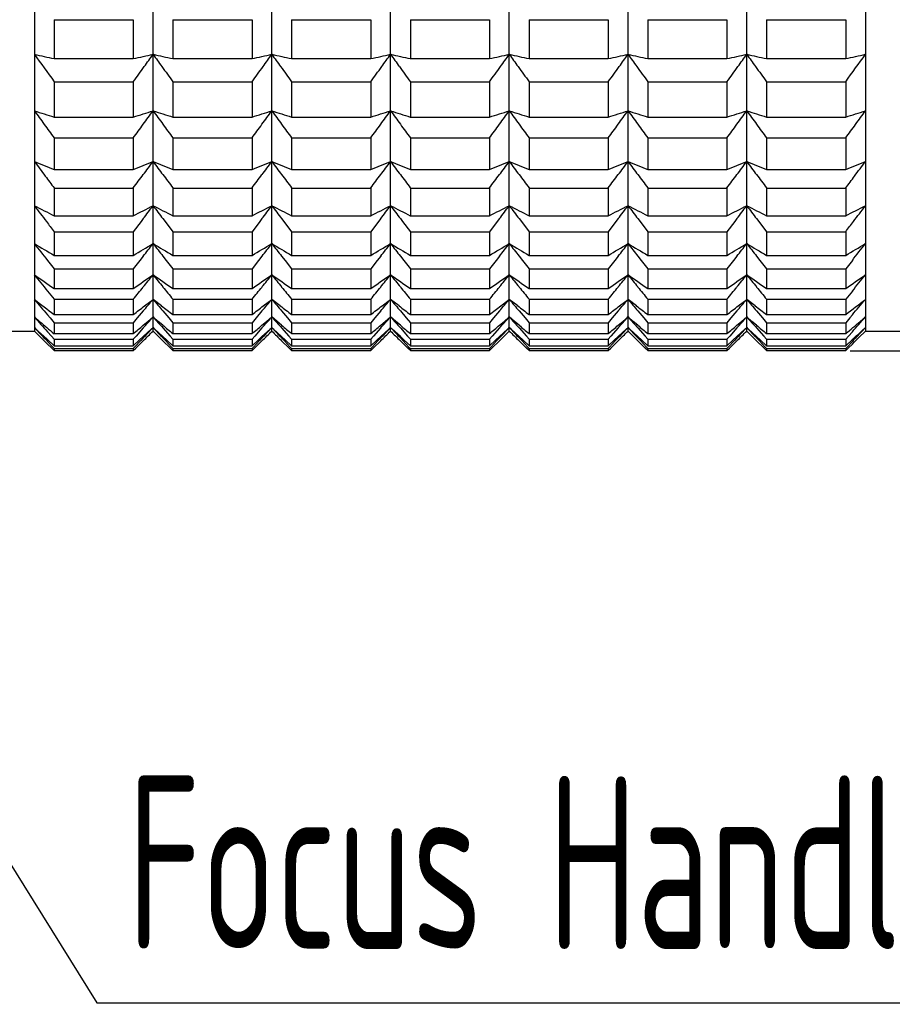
# Model space of a CAD drawing. Header units: millimetres. Extents: x 7 to 224, y -1107 to -1014.
# Tile 13 of 23: x 124 to 141, y -1107 to -1087. Entities that reach past the tile are written whole.
import ezdxf

# ---------------------------------------------------------------- set-up
doc = ezdxf.new("R2010")
doc.units = ezdxf.units.MM
doc.header["$LTSCALE"] = 16.335
doc.layers.get('0').update_dxf_attribs({"linetype": 'CONTINUOUS'})
doc.layers.add('标注', color=7, linetype='CONTINUOUS', lineweight=9)
doc.styles.add('HZ', font='gbenor.shx', dxfattribs={"width": 0.7, "height": 3.5, "bigfont": 'hztxt.shx'})
doc.dimstyles.get("Standard").update_dxf_attribs({"dimtxt": 3.5, "dimasz": 3.5, "dimexe": 1.5, "dimexo": 0.0625, "dimgap": 0.5, "dimtad": 1, "dimdsep": 46, "dimtxsty": 'HZ', "dimblk": 'OPEN30', "dimcen": 0.09, "dimadec": 0, "dimazin": 0, "dimtp": 0.01, "dimtm": 0.01, "dimtfac": 1, "dimtmove": 0, "dimatfit": 3, "dimldrblk": 'OPEN30', "dimfxl": 1, "dimtolj": 1, "dimarcsym": 0})

# ---------------------------------------------------------------- blocks, each defined once
blk = doc.blocks.new('_Open30')
at = {"color": 0, "linetype": 'ByBlock', "lineweight": -2}
for p, q in [((-1, 0.2679), (0, 0)), ((0, 0), (-1, -0.2679)), ((0, 0), (-1, 0))]:
    blk.add_line(p, q, dxfattribs=at)
blk = doc.blocks.new('*D26')
at = {"layer": '标注', "color": 0, "lineweight": -2}
for p, q in [((140.345, -1034.419), (148.633, -1034.419)), ((147.133, -1037.919), (147.133, -1090.319)), ((140.373, -1093.819), (148.633, -1093.819))]:
    blk.add_line(p, q, dxfattribs=at)
at = {"layer": '标注', "color": 0, "lineweight": -2, "xscale": 3.5, "yscale": 3.5, "zscale": 3.5}
for p, rotation in [((147.133, -1034.419), 90), ((147.133, -1093.819), 270)]:
    blk.add_blockref('_Open30', p, dxfattribs=dict(at, rotation=rotation))
at = {"layer": '标注', "color": 0, "insert": (144.883, -1059.339), "char_height": 3.5, "attachment_point": 5, "rotation": 90, "style": 'HZ'}
blk.add_mtext('\\A1;%%C59.4', dxfattribs=at)

msp = doc.modelspace()

# ---------------------------------------------------------------- linework, layer by layer
at = {"color": 7, "linetype": 'Continuous'}
for p, q in [((123.883, -1034.819), (123.883, -1093.419)), ((126.283, -1093.419), (126.283, -1034.819)), ((128.683, -1093.419), (128.683, -1034.819)), ((131.083, -1093.419), (131.083, -1034.819)), ((133.483, -1093.419), (133.483, -1034.819)), ((135.883, -1093.419), (135.883, -1034.819)), ((138.283, -1093.419), (138.283, -1034.819)), ((140.683, -1034.819), (140.683, -1093.419)), ((124.283, -1087.124), (125.883, -1087.124)), ((124.283, -1087.124), (124.283, -1087.911)), ((125.883, -1087.124), (125.883, -1087.911)), ((126.683, -1087.124), (128.283, -1087.124)), ((126.683, -1087.124), (126.683, -1087.911)), ((128.283, -1087.124), (128.283, -1087.911)), ((129.083, -1087.124), (130.683, -1087.124)), ((129.083, -1087.124), (129.083, -1087.911)), ((130.683, -1087.124), (130.683, -1087.911)), ((131.483, -1087.124), (133.083, -1087.124)), ((131.483, -1087.124), (131.483, -1087.911)), ((133.083, -1087.124), (133.083, -1087.911)), ((133.883, -1087.124), (135.483, -1087.124)), ((133.883, -1087.124), (133.883, -1087.911)), ((135.483, -1087.124), (135.483, -1087.911)), ((136.283, -1087.124), (137.883, -1087.124)), ((136.283, -1087.124), (136.283, -1087.911)), ((137.883, -1087.124), (137.883, -1087.911)), ((138.683, -1087.124), (140.283, -1087.124)), ((138.683, -1087.124), (138.683, -1087.911)), ((140.283, -1087.124), (140.283, -1087.911)), ((124.283, -1087.911), (125.883, -1087.911)), ((126.683, -1087.911), (128.283, -1087.911)), ((129.083, -1087.911), (130.683, -1087.911)), ((131.483, -1087.911), (133.083, -1087.911)), ((133.883, -1087.911), (135.483, -1087.911)), ((136.283, -1087.911), (137.883, -1087.911)), ((138.683, -1087.911), (140.283, -1087.911)), ((124.283, -1088.378), (125.883, -1088.378)), ((124.283, -1088.378), (124.283, -1089.093)), ((125.883, -1088.378), (125.883, -1089.093)), ((126.683, -1088.378), (128.283, -1088.378)), ((126.683, -1088.378), (126.683, -1089.093)), ((128.283, -1088.378), (128.283, -1089.093)), ((129.083, -1088.378), (130.683, -1088.378)), ((129.083, -1088.378), (129.083, -1089.093)), ((130.683, -1088.378), (130.683, -1089.093)), ((131.483, -1088.378), (133.083, -1088.378)), ((131.483, -1088.378), (131.483, -1089.093)), ((133.083, -1088.378), (133.083, -1089.093)), ((133.883, -1088.378), (135.483, -1088.378)), ((133.883, -1088.378), (133.883, -1089.093)), ((135.483, -1088.378), (135.483, -1089.093)), ((136.283, -1088.378), (137.883, -1088.378)), ((136.283, -1088.378), (136.283, -1089.093)), ((137.883, -1088.378), (137.883, -1089.093)), ((138.683, -1088.378), (140.283, -1088.378)), ((138.683, -1088.378), (138.683, -1089.093)), ((140.283, -1088.378), (140.283, -1089.093)), ((124.283, -1089.093), (125.883, -1089.093)), ((126.683, -1089.093), (128.283, -1089.093)), ((129.083, -1089.093), (130.683, -1089.093)), ((131.483, -1089.093), (133.083, -1089.093)), ((133.883, -1089.093), (135.483, -1089.093)), ((136.283, -1089.093), (137.883, -1089.093)), ((138.683, -1089.093), (140.283, -1089.093)), ((124.283, -1089.514), (125.883, -1089.514)), ((124.283, -1089.514), (124.283, -1090.153)), ((125.883, -1089.514), (125.883, -1090.153)), ((126.683, -1089.514), (128.283, -1089.514)), ((126.683, -1089.514), (126.683, -1090.153)), ((128.283, -1089.514), (128.283, -1090.153)), ((129.083, -1089.514), (130.683, -1089.514)), ((129.083, -1089.514), (129.083, -1090.153)), ((130.683, -1089.514), (130.683, -1090.153)), ((131.483, -1089.514), (133.083, -1089.514)), ((131.483, -1089.514), (131.483, -1090.153)), ((133.083, -1089.514), (133.083, -1090.153)), ((133.883, -1089.514), (135.483, -1089.514)), ((133.883, -1089.514), (133.883, -1090.153)), ((135.483, -1089.514), (135.483, -1090.153)), ((136.283, -1089.514), (137.883, -1089.514)), ((136.283, -1089.514), (136.283, -1090.153)), ((137.883, -1089.514), (137.883, -1090.153)), ((138.683, -1089.514), (140.283, -1089.514)), ((138.683, -1089.514), (138.683, -1090.153)), ((140.283, -1089.514), (140.283, -1090.153)), ((124.283, -1090.153), (125.883, -1090.153)), ((126.683, -1090.153), (128.283, -1090.153)), ((129.083, -1090.153), (130.683, -1090.153)), ((131.483, -1090.153), (133.083, -1090.153)), ((133.883, -1090.153), (135.483, -1090.153)), ((136.283, -1090.153), (137.883, -1090.153)), ((138.683, -1090.153), (140.283, -1090.153)), ((124.283, -1090.527), (125.883, -1090.527)), ((124.283, -1090.527), (124.283, -1091.087)), ((125.883, -1090.527), (125.883, -1091.087)), ((126.683, -1090.527), (128.283, -1090.527)), ((126.683, -1090.527), (126.683, -1091.087)), ((128.283, -1090.527), (128.283, -1091.087)), ((129.083, -1090.527), (130.683, -1090.527)), ((129.083, -1090.527), (129.083, -1091.087)), ((130.683, -1090.527), (130.683, -1091.087)), ((131.483, -1090.527), (133.083, -1090.527)), ((131.483, -1090.527), (131.483, -1091.087)), ((133.083, -1090.527), (133.083, -1091.087)), ((133.883, -1090.527), (135.483, -1090.527)), ((133.883, -1090.527), (133.883, -1091.087)), ((135.483, -1090.527), (135.483, -1091.087)), ((136.283, -1090.527), (137.883, -1090.527)), ((136.283, -1090.527), (136.283, -1091.087)), ((137.883, -1090.527), (137.883, -1091.087)), ((138.683, -1090.527), (140.283, -1090.527)), ((138.683, -1090.527), (138.683, -1091.087)), ((140.283, -1090.527), (140.283, -1091.087)), ((124.283, -1091.087), (125.883, -1091.087)), ((126.039, -1091.206), (125.883, -1091.41)), ((126.084, -1091.147), (126.039, -1091.206)), ((126.481, -1091.147), (126.527, -1091.206)), ((126.527, -1091.206), (126.683, -1091.41)), ((126.683, -1091.087), (128.283, -1091.087)), ((128.439, -1091.206), (128.283, -1091.41)), ((128.484, -1091.147), (128.439, -1091.206)), ((128.881, -1091.147), (128.927, -1091.206)), ((128.927, -1091.206), (129.083, -1091.41)), ((129.083, -1091.087), (130.683, -1091.087)), ((130.839, -1091.206), (130.683, -1091.41)), ((130.884, -1091.147), (130.839, -1091.206)), ((131.281, -1091.147), (131.327, -1091.206)), ((131.327, -1091.206), (131.483, -1091.41)), ((131.483, -1091.087), (133.083, -1091.087)), ((133.239, -1091.206), (133.083, -1091.41)), ((133.284, -1091.147), (133.239, -1091.206)), ((133.681, -1091.147), (133.727, -1091.206)), ((133.727, -1091.206), (133.883, -1091.41)), ((133.883, -1091.087), (135.483, -1091.087)), ((135.639, -1091.206), (135.483, -1091.41)), ((135.684, -1091.147), (135.639, -1091.206)), ((136.081, -1091.147), (136.127, -1091.206)), ((136.127, -1091.206), (136.283, -1091.41)), ((136.283, -1091.087), (137.883, -1091.087)), ((138.039, -1091.206), (137.883, -1091.41)), ((138.084, -1091.147), (138.039, -1091.206)), ((138.481, -1091.147), (138.527, -1091.206)), ((138.527, -1091.206), (138.683, -1091.41)), ((138.683, -1091.087), (140.283, -1091.087)), ((124.283, -1091.41), (125.883, -1091.41)), ((124.283, -1091.41), (124.283, -1091.889)), ((125.883, -1091.41), (125.883, -1091.889)), ((126.683, -1091.41), (128.283, -1091.41)), ((126.683, -1091.41), (126.683, -1091.889)), ((128.283, -1091.41), (128.283, -1091.889)), ((129.083, -1091.41), (130.683, -1091.41)), ((129.083, -1091.41), (129.083, -1091.889)), ((130.683, -1091.41), (130.683, -1091.889)), ((131.483, -1091.41), (133.083, -1091.41)), ((131.483, -1091.41), (131.483, -1091.889)), ((133.083, -1091.41), (133.083, -1091.889)), ((133.883, -1091.41), (135.483, -1091.41)), ((133.883, -1091.41), (133.883, -1091.889)), ((135.483, -1091.41), (135.483, -1091.889)), ((136.283, -1091.41), (137.883, -1091.41)), ((136.283, -1091.41), (136.283, -1091.889)), ((137.883, -1091.41), (137.883, -1091.889)), ((138.683, -1091.41), (140.283, -1091.41)), ((138.683, -1091.41), (138.683, -1091.889)), ((140.283, -1091.41), (140.283, -1091.889)), ((124.148, -1091.99), (124.283, -1092.161)), ((124.283, -1091.889), (125.883, -1091.889)), ((126.015, -1091.993), (125.883, -1092.161)), ((126.084, -1091.905), (126.015, -1091.993)), ((126.481, -1091.905), (126.55, -1091.993)), ((126.55, -1091.993), (126.683, -1092.161)), ((126.683, -1091.889), (128.283, -1091.889)), ((128.415, -1091.993), (128.283, -1092.161)), ((128.484, -1091.905), (128.415, -1091.993)), ((128.881, -1091.905), (128.95, -1091.993)), ((128.95, -1091.993), (129.083, -1092.161)), ((129.083, -1091.889), (130.683, -1091.889)), ((130.815, -1091.993), (130.683, -1092.161)), ((130.884, -1091.905), (130.815, -1091.993)), ((131.281, -1091.905), (131.35, -1091.993)), ((131.35, -1091.993), (131.483, -1092.161)), ((131.483, -1091.889), (133.083, -1091.889)), ((133.215, -1091.993), (133.083, -1092.161)), ((133.284, -1091.905), (133.215, -1091.993)), ((133.681, -1091.905), (133.75, -1091.993)), ((133.75, -1091.993), (133.883, -1092.161)), ((133.883, -1091.889), (135.483, -1091.889)), ((135.615, -1091.993), (135.483, -1092.161)), ((135.684, -1091.905), (135.615, -1091.993)), ((136.081, -1091.905), (136.15, -1091.993)), ((136.15, -1091.993), (136.283, -1092.161)), ((136.283, -1091.889), (137.883, -1091.889)), ((138.015, -1091.993), (137.883, -1092.161)), ((138.084, -1091.905), (138.015, -1091.993)), ((138.481, -1091.905), (138.55, -1091.993)), ((138.55, -1091.993), (138.683, -1092.161)), ((138.683, -1091.889), (140.283, -1091.889)), ((140.417, -1091.99), (140.283, -1092.161)), ((124.283, -1092.161), (125.883, -1092.161)), ((124.283, -1092.161), (124.283, -1092.556)), ((125.883, -1092.161), (125.883, -1092.556)), ((126.683, -1092.161), (128.283, -1092.161)), ((126.683, -1092.161), (126.683, -1092.556)), ((128.283, -1092.161), (128.283, -1092.556)), ((129.083, -1092.161), (130.683, -1092.161)), ((129.083, -1092.161), (129.083, -1092.556)), ((130.683, -1092.161), (130.683, -1092.556)), ((131.483, -1092.161), (133.083, -1092.161)), ((131.483, -1092.161), (131.483, -1092.556)), ((133.083, -1092.161), (133.083, -1092.556)), ((133.883, -1092.161), (135.483, -1092.161)), ((133.883, -1092.161), (133.883, -1092.556)), ((135.483, -1092.161), (135.483, -1092.556)), ((136.283, -1092.161), (137.883, -1092.161)), ((136.283, -1092.161), (136.283, -1092.556)), ((137.883, -1092.161), (137.883, -1092.556)), ((138.683, -1092.161), (140.283, -1092.161)), ((138.683, -1092.161), (138.683, -1092.556)), ((140.283, -1092.161), (140.283, -1092.556)), ((124.148, -1092.611), (124.283, -1092.775)), ((124.283, -1092.556), (125.883, -1092.556)), ((126.683, -1092.556), (128.283, -1092.556)), ((129.083, -1092.556), (130.683, -1092.556)), ((131.483, -1092.556), (133.083, -1092.556)), ((133.883, -1092.556), (135.483, -1092.556)), ((136.283, -1092.556), (137.883, -1092.556)), ((138.683, -1092.556), (140.283, -1092.556)), ((140.417, -1092.611), (140.283, -1092.775)), ((124.283, -1092.775), (125.883, -1092.775)), ((124.283, -1092.775), (124.283, -1093.085)), ((125.883, -1092.775), (125.883, -1093.085)), ((126.111, -1092.91), (126.283, -1092.779)), ((126.454, -1092.91), (126.283, -1092.779)), ((126.683, -1092.775), (128.283, -1092.775)), ((126.683, -1092.775), (126.683, -1093.085)), ((128.283, -1092.775), (128.283, -1093.085)), ((128.511, -1092.91), (128.683, -1092.779)), ((128.854, -1092.91), (128.683, -1092.779)), ((129.083, -1092.775), (130.683, -1092.775)), ((129.083, -1092.775), (129.083, -1093.085)), ((130.683, -1092.775), (130.683, -1093.085)), ((130.911, -1092.91), (131.083, -1092.779)), ((131.254, -1092.91), (131.083, -1092.779)), ((131.483, -1092.775), (133.083, -1092.775)), ((131.483, -1092.775), (131.483, -1093.085)), ((133.083, -1092.775), (133.083, -1093.085)), ((133.311, -1092.91), (133.483, -1092.779)), ((133.654, -1092.91), (133.483, -1092.779)), ((133.883, -1092.775), (135.483, -1092.775)), ((133.883, -1092.775), (133.883, -1093.085)), ((135.483, -1092.775), (135.483, -1093.085)), ((135.711, -1092.91), (135.883, -1092.779)), ((136.054, -1092.91), (135.883, -1092.779)), ((136.283, -1092.775), (137.883, -1092.775)), ((136.283, -1092.775), (136.283, -1093.085)), ((137.883, -1092.775), (137.883, -1093.085)), ((138.111, -1092.91), (138.283, -1092.779)), ((138.454, -1092.91), (138.283, -1092.779)), ((138.683, -1092.775), (140.283, -1092.775)), ((138.683, -1092.775), (138.683, -1093.085)), ((140.283, -1092.775), (140.283, -1093.085)), ((123.988, -1093.223), (123.883, -1093.134)), ((124.148, -1093.092), (124.201, -1093.154)), ((124.201, -1093.154), (124.283, -1093.25)), ((124.283, -1093.085), (125.883, -1093.085)), ((125.964, -1093.154), (125.883, -1093.25)), ((126.084, -1093.013), (125.964, -1093.154)), ((126.177, -1093.223), (126.283, -1093.134)), ((126.388, -1093.223), (126.283, -1093.134)), ((126.481, -1093.013), (126.601, -1093.154)), ((126.601, -1093.154), (126.683, -1093.25)), ((126.683, -1093.085), (128.283, -1093.085)), ((128.364, -1093.154), (128.283, -1093.25)), ((128.484, -1093.013), (128.364, -1093.154)), ((128.577, -1093.223), (128.683, -1093.134)), ((128.788, -1093.223), (128.683, -1093.134)), ((128.881, -1093.013), (129.001, -1093.154)), ((129.001, -1093.154), (129.083, -1093.25)), ((129.083, -1093.085), (130.683, -1093.085)), ((130.764, -1093.154), (130.683, -1093.25)), ((130.884, -1093.013), (130.764, -1093.154)), ((130.977, -1093.223), (131.083, -1093.134)), ((131.188, -1093.223), (131.083, -1093.134)), ((131.281, -1093.013), (131.401, -1093.154)), ((131.401, -1093.154), (131.483, -1093.25)), ((131.483, -1093.085), (133.083, -1093.085)), ((133.164, -1093.154), (133.083, -1093.25)), ((133.284, -1093.013), (133.164, -1093.154)), ((133.377, -1093.223), (133.483, -1093.134)), ((133.588, -1093.223), (133.483, -1093.134)), ((133.681, -1093.013), (133.801, -1093.154)), ((133.801, -1093.154), (133.883, -1093.25)), ((133.883, -1093.085), (135.483, -1093.085)), ((135.564, -1093.154), (135.483, -1093.25)), ((135.684, -1093.013), (135.564, -1093.154)), ((135.777, -1093.223), (135.883, -1093.134)), ((135.988, -1093.223), (135.883, -1093.134)), ((136.081, -1093.013), (136.201, -1093.154)), ((136.201, -1093.154), (136.283, -1093.25)), ((136.283, -1093.085), (137.883, -1093.085)), ((137.964, -1093.154), (137.883, -1093.25)), ((138.084, -1093.013), (137.964, -1093.154)), ((138.177, -1093.223), (138.283, -1093.134)), ((138.388, -1093.223), (138.283, -1093.134)), ((138.481, -1093.013), (138.601, -1093.154)), ((138.601, -1093.154), (138.683, -1093.25)), ((138.683, -1093.085), (140.283, -1093.085)), ((140.364, -1093.154), (140.283, -1093.25)), ((140.417, -1093.092), (140.364, -1093.154)), ((140.577, -1093.223), (140.683, -1093.134)), ((123.918, -1093.38), (123.883, -1093.347)), ((124.283, -1093.25), (125.883, -1093.25)), ((124.283, -1093.25), (124.283, -1093.472)), ((125.883, -1093.25), (125.883, -1093.472)), ((126.084, -1093.357), (125.938, -1093.521)), ((126.084, -1093.302), (126.177, -1093.223)), ((126.084, -1093.531), (126.247, -1093.38)), ((126.247, -1093.38), (126.283, -1093.347)), ((126.318, -1093.38), (126.283, -1093.347)), ((126.481, -1093.531), (126.318, -1093.38)), ((126.481, -1093.302), (126.388, -1093.223)), ((126.481, -1093.357), (126.628, -1093.521)), ((126.683, -1093.25), (128.283, -1093.25)), ((126.683, -1093.25), (126.683, -1093.472)), ((128.283, -1093.25), (128.283, -1093.472)), ((128.484, -1093.357), (128.338, -1093.521)), ((128.484, -1093.302), (128.577, -1093.223)), ((128.484, -1093.531), (128.647, -1093.38)), ((128.647, -1093.38), (128.683, -1093.347)), ((128.718, -1093.38), (128.683, -1093.347)), ((128.881, -1093.531), (128.718, -1093.38)), ((128.881, -1093.302), (128.788, -1093.223)), ((128.881, -1093.357), (129.028, -1093.521)), ((129.083, -1093.25), (130.683, -1093.25)), ((129.083, -1093.25), (129.083, -1093.472)), ((130.683, -1093.25), (130.683, -1093.472)), ((130.884, -1093.357), (130.738, -1093.521)), ((130.884, -1093.302), (130.977, -1093.223)), ((130.884, -1093.531), (131.047, -1093.38)), ((131.047, -1093.38), (131.083, -1093.347)), ((131.118, -1093.38), (131.083, -1093.347)), ((131.281, -1093.531), (131.118, -1093.38)), ((131.281, -1093.302), (131.188, -1093.223)), ((131.281, -1093.357), (131.428, -1093.521)), ((131.483, -1093.25), (133.083, -1093.25)), ((131.483, -1093.25), (131.483, -1093.472)), ((133.083, -1093.25), (133.083, -1093.472)), ((133.284, -1093.357), (133.138, -1093.521)), ((133.284, -1093.302), (133.377, -1093.223)), ((133.284, -1093.531), (133.447, -1093.38)), ((133.447, -1093.38), (133.483, -1093.347)), ((133.518, -1093.38), (133.483, -1093.347)), ((133.681, -1093.531), (133.518, -1093.38)), ((133.681, -1093.302), (133.588, -1093.223)), ((133.681, -1093.357), (133.828, -1093.521)), ((133.883, -1093.25), (135.483, -1093.25)), ((133.883, -1093.25), (133.883, -1093.472)), ((135.483, -1093.25), (135.483, -1093.472)), ((135.684, -1093.357), (135.538, -1093.521)), ((135.684, -1093.302), (135.777, -1093.223)), ((135.684, -1093.531), (135.847, -1093.38)), ((135.847, -1093.38), (135.883, -1093.347)), ((135.918, -1093.38), (135.883, -1093.347)), ((136.081, -1093.531), (135.918, -1093.38)), ((136.081, -1093.302), (135.988, -1093.223)), ((136.081, -1093.357), (136.228, -1093.521)), ((136.283, -1093.25), (137.883, -1093.25)), ((136.283, -1093.25), (136.283, -1093.472)), ((137.883, -1093.25), (137.883, -1093.472)), ((138.084, -1093.357), (137.938, -1093.521)), ((138.084, -1093.302), (138.177, -1093.223)), ((138.084, -1093.531), (138.247, -1093.38)), ((138.247, -1093.38), (138.283, -1093.347)), ((138.318, -1093.38), (138.283, -1093.347)), ((138.481, -1093.531), (138.318, -1093.38)), ((138.481, -1093.302), (138.388, -1093.223)), ((138.481, -1093.357), (138.628, -1093.521)), ((138.683, -1093.25), (140.283, -1093.25)), ((138.683, -1093.25), (138.683, -1093.472)), ((140.283, -1093.25), (140.283, -1093.472)), ((140.647, -1093.38), (140.683, -1093.347)), ((121.281, -1093.419), (123.883, -1093.419)), ((124.015, -1093.551), (123.883, -1093.419)), ((124.11, -1093.645), (124.015, -1093.551)), ((124.148, -1093.432), (124.228, -1093.521)), ((124.283, -1093.716), (124.148, -1093.593)), ((124.228, -1093.521), (124.283, -1093.582)), ((124.283, -1093.472), (125.883, -1093.472)), ((124.283, -1093.582), (125.883, -1093.582)), ((124.283, -1093.582), (124.283, -1093.716)), ((125.938, -1093.521), (125.883, -1093.582)), ((125.883, -1093.582), (125.883, -1093.716)), ((125.883, -1093.716), (126.004, -1093.604)), ((126.004, -1093.604), (126.084, -1093.531)), ((126.084, -1093.559), (126.032, -1093.613)), ((126.561, -1093.604), (126.481, -1093.531)), ((126.481, -1093.559), (126.533, -1093.613)), ((126.683, -1093.716), (126.561, -1093.604)), ((126.628, -1093.521), (126.683, -1093.582)), ((126.683, -1093.472), (128.283, -1093.472)), ((126.683, -1093.582), (128.283, -1093.582)), ((126.683, -1093.582), (126.683, -1093.716)), ((128.338, -1093.521), (128.283, -1093.582)), ((128.283, -1093.582), (128.283, -1093.716)), ((128.283, -1093.716), (128.404, -1093.604)), ((128.404, -1093.604), (128.484, -1093.531)), ((128.484, -1093.559), (128.432, -1093.613)), ((128.961, -1093.604), (128.881, -1093.531)), ((128.881, -1093.559), (128.933, -1093.613)), ((129.083, -1093.716), (128.961, -1093.604)), ((129.028, -1093.521), (129.083, -1093.582)), ((129.083, -1093.472), (130.683, -1093.472)), ((129.083, -1093.582), (130.683, -1093.582)), ((129.083, -1093.582), (129.083, -1093.716)), ((130.738, -1093.521), (130.683, -1093.582)), ((130.683, -1093.582), (130.683, -1093.716)), ((130.683, -1093.716), (130.804, -1093.604)), ((130.804, -1093.604), (130.884, -1093.531)), ((130.884, -1093.559), (130.832, -1093.613)), ((131.361, -1093.604), (131.281, -1093.531)), ((131.281, -1093.559), (131.333, -1093.613)), ((131.483, -1093.716), (131.361, -1093.604)), ((131.428, -1093.521), (131.483, -1093.582)), ((131.483, -1093.472), (133.083, -1093.472)), ((131.483, -1093.582), (133.083, -1093.582)), ((131.483, -1093.582), (131.483, -1093.716)), ((133.138, -1093.521), (133.083, -1093.582)), ((133.083, -1093.582), (133.083, -1093.716)), ((133.083, -1093.716), (133.204, -1093.604)), ((133.204, -1093.604), (133.284, -1093.531)), ((133.284, -1093.559), (133.232, -1093.613)), ((133.761, -1093.604), (133.681, -1093.531)), ((133.681, -1093.559), (133.733, -1093.613)), ((133.883, -1093.716), (133.761, -1093.604)), ((133.828, -1093.521), (133.883, -1093.582)), ((133.883, -1093.472), (135.483, -1093.472)), ((133.883, -1093.582), (135.483, -1093.582)), ((133.883, -1093.582), (133.883, -1093.716)), ((135.538, -1093.521), (135.483, -1093.582)), ((135.483, -1093.582), (135.483, -1093.716)), ((135.483, -1093.716), (135.604, -1093.604)), ((135.604, -1093.604), (135.684, -1093.531)), ((135.684, -1093.559), (135.632, -1093.613)), ((136.161, -1093.604), (136.081, -1093.531)), ((136.081, -1093.559), (136.133, -1093.613)), ((136.283, -1093.716), (136.161, -1093.604)), ((136.228, -1093.521), (136.283, -1093.582)), ((136.283, -1093.472), (137.883, -1093.472)), ((136.283, -1093.582), (137.883, -1093.582)), ((136.283, -1093.582), (136.283, -1093.716)), ((137.938, -1093.521), (137.883, -1093.582)), ((137.883, -1093.582), (137.883, -1093.716)), ((137.883, -1093.716), (138.004, -1093.604)), ((138.004, -1093.604), (138.084, -1093.531)), ((138.084, -1093.559), (138.032, -1093.613)), ((138.561, -1093.604), (138.481, -1093.531)), ((138.481, -1093.559), (138.533, -1093.613)), ((138.683, -1093.716), (138.561, -1093.604)), ((138.628, -1093.521), (138.683, -1093.582)), ((138.683, -1093.472), (140.283, -1093.472)), ((138.683, -1093.582), (140.283, -1093.582)), ((138.683, -1093.582), (138.683, -1093.716)), ((140.338, -1093.521), (140.283, -1093.582)), ((140.283, -1093.582), (140.283, -1093.716)), ((140.283, -1093.716), (140.417, -1093.593)), ((140.417, -1093.432), (140.338, -1093.521)), ((140.455, -1093.645), (140.551, -1093.551)), ((140.551, -1093.551), (140.683, -1093.419)), ((124.148, -1093.683), (124.11, -1093.645)), ((124.133, -1093.613), (124.148, -1093.629)), ((124.148, -1093.629), (124.255, -1093.742)), ((124.233, -1093.767), (124.148, -1093.683)), ((124.283, -1093.816), (124.233, -1093.767)), ((124.255, -1093.742), (124.283, -1093.772)), ((124.283, -1093.716), (125.883, -1093.716)), ((124.283, -1093.772), (125.883, -1093.772)), ((124.283, -1093.772), (124.283, -1093.816)), ((125.91, -1093.742), (125.883, -1093.772)), ((125.883, -1093.816), (125.933, -1093.767)), ((125.883, -1093.772), (125.883, -1093.816)), ((126.032, -1093.613), (125.91, -1093.742)), ((125.933, -1093.767), (126.084, -1093.617)), ((126.632, -1093.767), (126.481, -1093.617)), ((126.533, -1093.613), (126.655, -1093.742)), ((126.683, -1093.816), (126.632, -1093.767)), ((126.655, -1093.742), (126.683, -1093.772)), ((126.683, -1093.716), (128.283, -1093.716)), ((126.683, -1093.772), (128.283, -1093.772)), ((126.683, -1093.772), (126.683, -1093.816)), ((128.31, -1093.742), (128.283, -1093.772)), ((128.283, -1093.816), (128.333, -1093.767)), ((128.283, -1093.772), (128.283, -1093.816)), ((128.432, -1093.613), (128.31, -1093.742)), ((128.333, -1093.767), (128.484, -1093.617)), ((129.032, -1093.767), (128.881, -1093.617)), ((128.933, -1093.613), (129.055, -1093.742)), ((129.083, -1093.816), (129.032, -1093.767)), ((129.055, -1093.742), (129.083, -1093.772)), ((129.083, -1093.716), (130.683, -1093.716)), ((129.083, -1093.772), (130.683, -1093.772)), ((129.083, -1093.772), (129.083, -1093.816)), ((130.71, -1093.742), (130.683, -1093.772)), ((130.683, -1093.816), (130.733, -1093.767)), ((130.683, -1093.772), (130.683, -1093.816)), ((130.832, -1093.613), (130.71, -1093.742)), ((130.733, -1093.767), (130.884, -1093.617)), ((131.432, -1093.767), (131.281, -1093.617)), ((131.333, -1093.613), (131.455, -1093.742)), ((131.483, -1093.816), (131.432, -1093.767)), ((131.455, -1093.742), (131.483, -1093.772)), ((131.483, -1093.716), (133.083, -1093.716)), ((131.483, -1093.772), (133.083, -1093.772)), ((131.483, -1093.772), (131.483, -1093.816)), ((133.11, -1093.742), (133.083, -1093.772)), ((133.083, -1093.816), (133.133, -1093.767)), ((133.083, -1093.772), (133.083, -1093.816)), ((133.232, -1093.613), (133.11, -1093.742)), ((133.133, -1093.767), (133.284, -1093.617)), ((133.832, -1093.767), (133.681, -1093.617)), ((133.733, -1093.613), (133.855, -1093.742)), ((133.883, -1093.816), (133.832, -1093.767)), ((133.855, -1093.742), (133.883, -1093.772)), ((133.883, -1093.716), (135.483, -1093.716)), ((133.883, -1093.772), (135.483, -1093.772)), ((133.883, -1093.772), (133.883, -1093.816)), ((135.51, -1093.742), (135.483, -1093.772)), ((135.483, -1093.816), (135.533, -1093.767)), ((135.483, -1093.772), (135.483, -1093.816)), ((135.632, -1093.613), (135.51, -1093.742)), ((135.533, -1093.767), (135.684, -1093.617)), ((136.232, -1093.767), (136.081, -1093.617)), ((136.133, -1093.613), (136.255, -1093.742)), ((136.283, -1093.816), (136.232, -1093.767)), ((136.255, -1093.742), (136.283, -1093.772)), ((136.283, -1093.716), (137.883, -1093.716)), ((136.283, -1093.772), (137.883, -1093.772)), ((136.283, -1093.772), (136.283, -1093.816)), ((137.91, -1093.742), (137.883, -1093.772)), ((137.883, -1093.816), (137.933, -1093.767)), ((137.883, -1093.772), (137.883, -1093.816)), ((138.032, -1093.613), (137.91, -1093.742)), ((137.933, -1093.767), (138.084, -1093.617)), ((138.632, -1093.767), (138.481, -1093.617)), ((138.533, -1093.613), (138.655, -1093.742)), ((138.683, -1093.816), (138.632, -1093.767)), ((138.655, -1093.742), (138.683, -1093.772)), ((138.683, -1093.716), (140.283, -1093.716)), ((138.683, -1093.772), (140.283, -1093.772)), ((138.683, -1093.772), (138.683, -1093.816)), ((140.31, -1093.742), (140.283, -1093.772)), ((140.283, -1093.816), (140.333, -1093.767)), ((140.283, -1093.772), (140.283, -1093.816)), ((140.417, -1093.629), (140.31, -1093.742)), ((140.333, -1093.767), (140.417, -1093.683)), ((140.433, -1093.613), (140.417, -1093.629)), ((140.417, -1093.683), (140.455, -1093.645)), ((124.283, -1093.816), (125.883, -1093.816)), ((126.683, -1093.816), (128.283, -1093.816)), ((129.083, -1093.816), (130.683, -1093.816)), ((131.483, -1093.816), (133.083, -1093.816)), ((133.883, -1093.816), (135.483, -1093.816)), ((136.283, -1093.816), (137.883, -1093.816)), ((138.683, -1093.816), (140.283, -1093.816))]:
    msp.add_line(p, q, dxfattribs=at)
at = {"color": 3, "linetype": 'Continuous'}
msp.add_line((140.683, -1093.419), (153.583, -1093.419), dxfattribs=at)
at = {"color": 7, "linetype": 'Continuous'}
for centre, radius, start, end in [((155.843, -943.343), 147.973, 257.52632, 257.6849), ((212.718, -1024.22), 109.256, 215.60129, 215.96006), ((94.322, -943.343), 147.973, 282.3151, 282.47368), ((38.764, -1025.166), 107.636, 324.23778, 324.4), ((158.243, -943.343), 147.973, 257.52632, 257.6849), ((213.801, -1025.166), 107.636, 215.6, 215.76222), ((96.722, -943.343), 147.973, 282.3151, 282.47368), ((41.164, -1025.166), 107.636, 324.23778, 324.4), ((160.643, -943.343), 147.973, 257.52632, 257.6849), ((216.201, -1025.166), 107.636, 215.6, 215.76222), ((99.122, -943.343), 147.973, 282.3151, 282.47368), ((43.564, -1025.166), 107.636, 324.23778, 324.4), ((163.043, -943.343), 147.973, 257.52632, 257.6849), ((218.601, -1025.166), 107.636, 215.6, 215.76222), ((101.522, -943.343), 147.973, 282.3151, 282.47368), ((45.964, -1025.166), 107.636, 324.23778, 324.4), ((165.443, -943.343), 147.973, 257.52632, 257.6849), ((221.001, -1025.166), 107.636, 215.6, 215.76222), ((103.922, -943.343), 147.973, 282.3151, 282.47368), ((48.364, -1025.166), 107.636, 324.23778, 324.4), ((167.843, -943.343), 147.973, 257.52632, 257.6849), ((223.401, -1025.166), 107.636, 215.6, 215.76222), ((106.322, -943.343), 147.973, 282.3151, 282.47368), ((50.764, -1025.166), 107.636, 324.23778, 324.4), ((170.243, -943.343), 147.973, 257.52632, 257.6849), ((225.801, -1025.166), 107.636, 215.6, 215.76222), ((51.848, -1024.22), 109.256, 324.03994, 324.39871), ((108.722, -943.343), 147.973, 282.3151, 282.47368), ((36.364, -1023.437), 110.594, 324.04107, 324.23761), ((216.202, -1023.437), 110.594, 215.76239, 215.95893), ((38.764, -1023.437), 110.594, 324.04107, 324.23761), ((218.602, -1023.437), 110.594, 215.76239, 215.95893), ((41.164, -1023.437), 110.594, 324.04107, 324.23761), ((221.002, -1023.437), 110.594, 215.76239, 215.95893), ((43.564, -1023.437), 110.594, 324.04107, 324.23761), ((223.402, -1023.437), 110.594, 215.76239, 215.95893), ((45.964, -1023.437), 110.594, 324.04107, 324.23761), ((225.802, -1023.437), 110.594, 215.76239, 215.95893), ((48.364, -1023.437), 110.594, 324.04107, 324.23761), ((228.202, -1023.437), 110.594, 215.76239, 215.95893), ((157.406, -983.58), 110.59, 252.35402, 252.57136), ((209.981, -1026.484), 106.381, 215.96905, 216.15111), ((92.759, -983.58), 110.59, 287.42864, 287.64598), ((40.187, -1026.486), 106.378, 323.84931, 324.03095), ((159.806, -983.58), 110.59, 252.35402, 252.57136), ((212.378, -1026.486), 106.378, 215.96905, 216.15069), ((95.159, -983.58), 110.59, 287.42864, 287.64598), ((42.587, -1026.486), 106.378, 323.84931, 324.03095), ((162.206, -983.58), 110.59, 252.35402, 252.57136), ((214.778, -1026.486), 106.378, 215.96905, 216.15069), ((97.559, -983.58), 110.59, 287.42864, 287.64598), ((44.987, -1026.486), 106.378, 323.84931, 324.03095), ((164.606, -983.58), 110.59, 252.35402, 252.57136), ((217.178, -1026.486), 106.378, 215.96905, 216.15069), ((99.959, -983.58), 110.59, 287.42864, 287.64598), ((47.387, -1026.486), 106.378, 323.84931, 324.03095), ((167.006, -983.58), 110.59, 252.35402, 252.57136), ((219.578, -1026.486), 106.378, 215.96905, 216.15069), ((102.359, -983.58), 110.59, 287.42864, 287.64598), ((49.787, -1026.486), 106.378, 323.84931, 324.03095), ((169.406, -983.58), 110.59, 252.35402, 252.57136), ((221.978, -1026.486), 106.378, 215.96905, 216.15069), ((104.759, -983.58), 110.59, 287.42864, 287.64598), ((52.187, -1026.486), 106.378, 323.84931, 324.03095), ((171.806, -983.58), 110.59, 252.35402, 252.57136), ((224.378, -1026.486), 106.378, 215.96905, 216.15069), ((107.159, -983.58), 110.59, 287.42864, 287.64598), ((54.585, -1026.484), 106.381, 323.84889, 324.03095), ((212.352, -1024.752), 109.318, 216.1511, 216.32933), ((37.816, -1024.754), 109.314, 323.67067, 323.84932), ((214.749, -1024.754), 109.314, 216.15068, 216.32933), ((40.216, -1024.754), 109.314, 323.67067, 323.84932), ((217.149, -1024.754), 109.314, 216.15068, 216.32933), ((42.616, -1024.754), 109.314, 323.67067, 323.84932), ((219.549, -1024.754), 109.314, 216.15068, 216.32933), ((45.016, -1024.754), 109.314, 323.67067, 323.84932), ((221.949, -1024.754), 109.314, 216.15068, 216.32933), ((47.416, -1024.754), 109.314, 323.67067, 323.84932), ((224.349, -1024.754), 109.314, 216.15068, 216.32933), ((49.816, -1024.754), 109.314, 323.67067, 323.84932), ((226.749, -1024.754), 109.314, 216.15068, 216.32933), ((52.213, -1024.752), 109.318, 323.67067, 323.8489), ((159.492, -1003.86), 93.2, 247.53773, 247.80357), ((208.041, -1027.76), 104.667, 216.48032, 216.6832), ((90.673, -1003.86), 93.2, 292.19643, 292.46227), ((42.252, -1027.855), 104.508, 323.33712, 323.51978), ((161.892, -1003.86), 93.2, 247.53773, 247.80357), ((210.313, -1027.855), 104.508, 216.48022, 216.66288), ((93.073, -1003.86), 93.2, 292.19643, 292.46227), ((44.652, -1027.855), 104.508, 323.33712, 323.51978), ((164.292, -1003.86), 93.2, 247.53773, 247.80357), ((212.713, -1027.855), 104.508, 216.48022, 216.66288), ((95.473, -1003.86), 93.2, 292.19643, 292.46227), ((47.052, -1027.855), 104.508, 323.33712, 323.51978), ((166.692, -1003.86), 93.2, 247.53773, 247.80357), ((215.113, -1027.855), 104.508, 216.48022, 216.66288), ((97.873, -1003.86), 93.2, 292.19643, 292.46227), ((49.452, -1027.855), 104.508, 323.33712, 323.51978), ((169.092, -1003.86), 93.2, 247.53773, 247.80357), ((217.513, -1027.855), 104.508, 216.48022, 216.66288), ((100.273, -1003.86), 93.2, 292.19643, 292.46227), ((51.852, -1027.855), 104.508, 323.33712, 323.51978), ((171.492, -1003.86), 93.2, 247.53773, 247.80357), ((219.913, -1027.855), 104.508, 216.48022, 216.66288), ((102.673, -1003.86), 93.2, 292.19643, 292.46227), ((54.252, -1027.855), 104.508, 323.33712, 323.51978), ((173.892, -1003.86), 93.2, 247.53773, 247.80357), ((222.313, -1027.855), 104.508, 216.48022, 216.66288), ((105.073, -1003.86), 93.2, 292.19643, 292.46227), ((56.524, -1027.76), 104.667, 323.3168, 323.51968), ((210.374, -1026.022), 107.576, 216.68301, 216.84241), ((39.923, -1026.121), 107.411, 323.1575, 323.33713), ((212.642, -1026.121), 107.411, 216.66287, 216.8425), ((42.323, -1026.121), 107.411, 323.1575, 323.33713), ((215.042, -1026.121), 107.411, 216.66287, 216.8425), ((44.723, -1026.121), 107.411, 323.1575, 323.33713), ((217.442, -1026.121), 107.411, 216.66287, 216.8425), ((47.123, -1026.121), 107.411, 323.1575, 323.33713), ((219.842, -1026.121), 107.411, 216.66287, 216.8425), ((49.523, -1026.121), 107.411, 323.1575, 323.33713), ((222.242, -1026.121), 107.411, 216.66287, 216.8425), ((51.923, -1026.121), 107.411, 323.1575, 323.33713), ((224.642, -1026.121), 107.411, 216.66287, 216.8425), ((54.191, -1026.022), 107.576, 323.15759, 323.31699), ((162.06, -1015.55), 84.457, 243.12554, 243.42935), ((205.625, -1028.972), 102.543, 217.14143, 217.36642), ((88.105, -1015.55), 84.457, 296.57065, 296.87446), ((44.794, -1029.164), 102.225, 322.6749, 322.85878), ((164.46, -1015.55), 84.457, 243.12554, 243.42935), ((207.771, -1029.164), 102.225, 217.14122, 217.3251), ((90.505, -1015.55), 84.457, 296.57065, 296.87446), ((47.194, -1029.164), 102.225, 322.6749, 322.85878), ((166.86, -1015.55), 84.457, 243.12554, 243.42935), ((210.171, -1029.164), 102.225, 217.14122, 217.3251), ((92.905, -1015.55), 84.457, 296.57065, 296.87446), ((49.594, -1029.164), 102.225, 322.6749, 322.85878), ((169.26, -1015.55), 84.457, 243.12554, 243.42935), ((212.571, -1029.164), 102.225, 217.14122, 217.3251), ((95.305, -1015.55), 84.457, 296.57065, 296.87446), ((51.994, -1029.164), 102.225, 322.6749, 322.85878), ((171.66, -1015.55), 84.457, 243.12554, 243.42935), ((214.971, -1029.164), 102.225, 217.14122, 217.3251), ((97.705, -1015.55), 84.457, 296.57065, 296.87446), ((54.394, -1029.164), 102.225, 322.6749, 322.85878), ((174.06, -1015.55), 84.457, 243.12554, 243.42935), ((217.371, -1029.164), 102.225, 217.14122, 217.3251), ((100.105, -1015.55), 84.457, 296.57065, 296.87446), ((56.794, -1029.164), 102.225, 322.6749, 322.85878), ((176.46, -1015.55), 84.457, 243.12554, 243.42935), ((219.771, -1029.164), 102.225, 217.14122, 217.3251), ((102.505, -1015.55), 84.457, 296.57065, 296.87446), ((58.941, -1028.972), 102.543, 322.63358, 322.85857), ((207.909, -1027.228), 105.417, 217.36603, 217.50574), ((56.656, -1027.228), 105.417, 322.49426, 322.63397), ((165.061, -1022.749), 80.27, 239.13634, 239.46838), ((202.765, -1030.105), 100.052, 217.96233, 218.20867), ((85.104, -1022.749), 80.27, 300.53162, 300.86366), ((47.765, -1030.391), 99.589, 321.85273, 322.038), ((167.461, -1022.749), 80.27, 239.13634, 239.46838), ((204.801, -1030.391), 99.589, 217.962, 218.14727), ((87.504, -1022.749), 80.27, 300.53162, 300.86366), ((50.165, -1030.391), 99.589, 321.85273, 322.038), ((169.861, -1022.749), 80.27, 239.13634, 239.46838), ((207.201, -1030.391), 99.589, 217.962, 218.14727), ((89.904, -1022.749), 80.27, 300.53162, 300.86366), ((52.565, -1030.391), 99.589, 321.85273, 322.038), ((172.261, -1022.749), 80.27, 239.13634, 239.46838), ((209.601, -1030.391), 99.589, 217.962, 218.14727), ((92.304, -1022.749), 80.27, 300.53162, 300.86366), ((54.965, -1030.391), 99.589, 321.85273, 322.038), ((174.661, -1022.749), 80.27, 239.13634, 239.46838), ((212.001, -1030.391), 99.589, 217.962, 218.14727), ((94.704, -1022.749), 80.27, 300.53162, 300.86366), ((57.365, -1030.391), 99.589, 321.85273, 322.038), ((177.061, -1022.749), 80.27, 239.13634, 239.46838), ((214.401, -1030.391), 99.589, 217.962, 218.14727), ((97.104, -1022.749), 80.27, 300.53162, 300.86366), ((59.765, -1030.391), 99.589, 321.85273, 322.038), ((179.461, -1022.749), 80.27, 239.13634, 239.46838), ((216.801, -1030.391), 99.589, 217.962, 218.14727), ((99.504, -1022.749), 80.27, 300.53162, 300.86366), ((61.8, -1030.105), 100.052, 321.79133, 322.03767), ((168.436, -1027.297), 78.793, 235.5665, 235.91842), ((199.413, -1031.217), 97.129, 218.9554, 219.20369), ((81.729, -1027.297), 78.793, 304.08158, 304.4335), ((51.105, -1031.504), 96.674, 320.85819, 321.04494), ((170.836, -1027.297), 78.793, 235.5665, 235.91842), ((201.46, -1031.504), 96.674, 218.95506, 219.14181), ((84.129, -1027.297), 78.793, 304.08158, 304.4335), ((53.505, -1031.504), 96.674, 320.85819, 321.04494), ((173.236, -1027.297), 78.793, 235.5665, 235.91842), ((203.86, -1031.504), 96.674, 218.95506, 219.14181), ((86.529, -1027.297), 78.793, 304.08158, 304.4335), ((55.905, -1031.504), 96.674, 320.85819, 321.04494), ((175.636, -1027.297), 78.793, 235.5665, 235.91842), ((206.26, -1031.504), 96.674, 218.95506, 219.14181), ((88.929, -1027.297), 78.793, 304.08158, 304.4335), ((58.305, -1031.504), 96.674, 320.85819, 321.04494), ((178.036, -1027.297), 78.793, 235.5665, 235.91842), ((208.66, -1031.504), 96.674, 218.95506, 219.14181), ((91.329, -1027.297), 78.793, 304.08158, 304.4335), ((60.705, -1031.504), 96.674, 320.85819, 321.04494), ((180.436, -1027.297), 78.793, 235.5665, 235.91842), ((211.06, -1031.504), 96.674, 218.95506, 219.14181), ((93.729, -1027.297), 78.793, 304.08158, 304.4335), ((63.105, -1031.504), 96.674, 320.85819, 321.04494), ((182.836, -1027.297), 78.793, 235.5665, 235.91842), ((213.46, -1031.504), 96.674, 218.95506, 219.14181), ((96.129, -1027.297), 78.793, 304.08158, 304.4335), ((65.152, -1031.217), 97.129, 320.79631, 321.0446), ((48.959, -1029.757), 99.442, 320.67464, 320.8582), ((203.607, -1029.757), 99.442, 219.1418, 219.32536), ((51.359, -1029.757), 99.442, 320.67464, 320.8582), ((206.007, -1029.757), 99.442, 219.1418, 219.32536), ((53.759, -1029.757), 99.442, 320.67464, 320.8582), ((208.407, -1029.757), 99.442, 219.1418, 219.32536), ((56.159, -1029.757), 99.442, 320.67464, 320.8582), ((210.807, -1029.757), 99.442, 219.1418, 219.32536), ((58.559, -1029.757), 99.442, 320.67464, 320.8582), ((213.207, -1029.757), 99.442, 219.1418, 219.32536), ((60.959, -1029.757), 99.442, 320.67464, 320.8582), ((215.607, -1029.757), 99.442, 219.1418, 219.32536), ((172.119, -1030.148), 79.053, 232.39724, 232.76228), ((195.755, -1032.179), 94.01, 220.13598, 220.38621), ((54.751, -1032.467), 93.564, 319.67615, 319.86437), ((197.814, -1032.467), 93.564, 220.13563, 220.32385), ((57.151, -1032.467), 93.564, 319.67615, 319.86437), ((200.214, -1032.467), 93.564, 220.13563, 220.32385), ((59.551, -1032.467), 93.564, 319.67615, 319.86437), ((202.614, -1032.467), 93.564, 220.13563, 220.32385), ((61.951, -1032.467), 93.564, 319.67615, 319.86437), ((205.014, -1032.467), 93.564, 220.13563, 220.32385), ((64.351, -1032.467), 93.564, 319.67615, 319.86437), ((207.414, -1032.467), 93.564, 220.13563, 220.32385), ((66.751, -1032.467), 93.564, 319.67615, 319.86437), ((209.814, -1032.467), 93.564, 220.13563, 220.32385), ((92.446, -1030.148), 79.053, 307.23772, 307.60276), ((68.81, -1032.179), 94.01, 319.61379, 319.86402), ((77.359, -1029.248), 80.185, 307.23908, 307.44446), ((175.206, -1029.248), 80.185, 232.55554, 232.76092), ((79.759, -1029.248), 80.185, 307.23908, 307.44446), ((177.606, -1029.248), 80.185, 232.55554, 232.76092), ((82.159, -1029.248), 80.185, 307.23908, 307.44446), ((180.006, -1029.248), 80.185, 232.55554, 232.76092), ((84.559, -1029.248), 80.185, 307.23908, 307.44446), ((182.406, -1029.248), 80.185, 232.55554, 232.76092), ((86.959, -1029.248), 80.185, 307.23908, 307.44446), ((184.806, -1029.248), 80.185, 232.55554, 232.76092), ((89.359, -1029.248), 80.185, 307.23908, 307.44446), ((187.206, -1029.248), 80.185, 232.55554, 232.76092), ((191.862, -1032.944), 90.797, 221.52229, 221.77425), ((58.631, -1033.235), 90.358, 318.28854, 318.47807), ((193.934, -1033.235), 90.358, 221.52193, 221.71146), ((61.031, -1033.235), 90.358, 318.28854, 318.47807), ((196.334, -1033.235), 90.358, 221.52193, 221.71146), ((63.431, -1033.235), 90.358, 318.28854, 318.47807), ((198.734, -1033.235), 90.358, 221.52193, 221.71146), ((65.831, -1033.235), 90.358, 318.28854, 318.47807), ((201.134, -1033.235), 90.358, 221.52193, 221.71146), ((68.231, -1033.235), 90.358, 318.28854, 318.47807), ((203.534, -1033.235), 90.358, 221.52193, 221.71146), ((70.631, -1033.235), 90.358, 318.28854, 318.47807), ((205.934, -1033.235), 90.358, 221.52193, 221.71146), ((72.703, -1032.944), 90.797, 318.22575, 318.47771), ((187.737, -1033.519), 87.503, 223.13561, 223.37458), ((179.698, -1033.186), 82.065, 227.17981, 227.39816), ((176.483, -1031.322), 81.164, 229.70096, 229.97305), ((73.291, -1030.857), 81.771, 310.02752, 310.21214), ((62.671, -1033.747), 87.171, 316.67416, 316.86466), ((189.895, -1033.747), 87.171, 223.13534, 223.32584), ((179.274, -1030.857), 81.771, 229.78786, 229.97248), ((75.691, -1030.857), 81.771, 310.02752, 310.21214), ((65.071, -1033.747), 87.171, 316.67416, 316.86466), ((192.295, -1033.747), 87.171, 223.13534, 223.32584), ((181.674, -1030.857), 81.771, 229.78786, 229.97248), ((78.091, -1030.857), 81.771, 310.02752, 310.21214), ((67.471, -1033.747), 87.171, 316.67416, 316.86466), ((194.695, -1033.747), 87.171, 223.13534, 223.32584), ((184.074, -1030.857), 81.771, 229.78786, 229.97248), ((80.491, -1030.857), 81.771, 310.02752, 310.21214), ((69.871, -1033.747), 87.171, 316.67416, 316.86466), ((197.095, -1033.747), 87.171, 223.13534, 223.32584), ((186.474, -1030.857), 81.771, 229.78786, 229.97248), ((82.891, -1030.857), 81.771, 310.02752, 310.21214), ((72.271, -1033.747), 87.171, 316.67416, 316.86466), ((199.495, -1033.747), 87.171, 223.13534, 223.32584), ((188.874, -1030.857), 81.771, 229.78786, 229.97248), ((85.291, -1030.857), 81.771, 310.02752, 310.21214), ((74.671, -1033.747), 87.171, 316.67416, 316.86466), ((201.895, -1033.747), 87.171, 223.13534, 223.32584), ((191.274, -1030.857), 81.771, 229.78786, 229.97248), ((88.082, -1031.322), 81.164, 310.02695, 310.29904), ((84.867, -1033.186), 82.065, 312.60184, 312.82019), ((76.828, -1033.519), 87.503, 316.62542, 316.86439), ((66.79, -1033.925), 84.136, 314.80866, 314.99952), ((185.775, -1033.925), 84.136, 225.00048, 225.19134), ((69.19, -1033.925), 84.136, 314.80866, 314.99952), ((188.175, -1033.925), 84.136, 225.00048, 225.19134), ((71.59, -1033.925), 84.136, 314.80866, 314.99952), ((190.575, -1033.925), 84.136, 225.00048, 225.19134), ((73.99, -1033.925), 84.136, 314.80866, 314.99952), ((192.975, -1033.925), 84.136, 225.00048, 225.19134), ((76.39, -1033.925), 84.136, 314.80866, 314.99952), ((195.375, -1033.925), 84.136, 225.00048, 225.19134), ((78.79, -1033.925), 84.136, 314.80866, 314.99952), ((197.775, -1033.925), 84.136, 225.00048, 225.19134)]:
    msp.add_arc(centre, radius, start, end, dxfattribs=at)

# ---------------------------------------------------------------- texts
at = {"layer": '标注', "ltscale": 0.1, "char_height": 3.5, "attachment_point": 1, "style": 'HZ'}
for s, insert in [('Aperture Handle (3 Holes Evenly Spaced)', (60.239, -1102.416)), ('Focus Handle (3 Holes Evenly Spaced)', (125.759, -1102.414))]:
    msp.add_mtext(s, dxfattribs=dict(at, insert=insert))

# ---------------------------------------------------------------- dimensions: what is measured, and where the dimension line sits
at = {"layer": '标注'}
dim = msp.add_linear_dim(base=(147.133, -1093.819), p1=(140.283, -1034.419), p2=(140.311, -1093.819), angle=90, text='%%C<>', dimstyle='STANDARD', dxfattribs=at)
dim.commit()
dim.dimension.update_dxf_attribs({"geometry": '*D26', "text_midpoint": (147.133, -1059.339), "dimtype": 128})

# ---------------------------------------------------------------- leaders
at = {"layer": '标注', "ltscale": 0.1}
msp.add_leader([(117.73, -1095.113), (125.148, -1107.005), (159.768, -1107.005)], dimstyle='STANDARD', override={"dimldrblk": 'Open30'}, dxfattribs=at)

doc.saveas('drawing.dxf')
